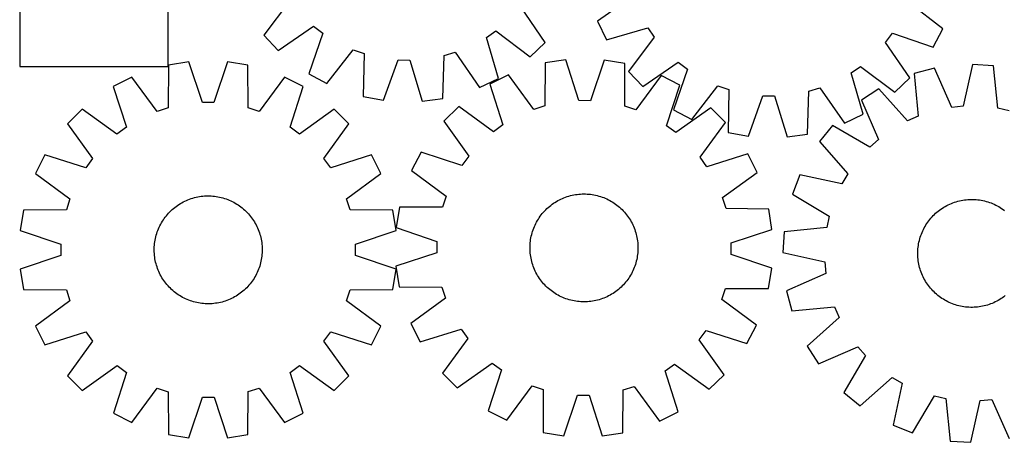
# Model space of a CAD drawing. Header units: millimetres. Extents: x 7 to 1493, y 7 to 2993.
# Tile 5 of 13: x 7 to 736, y 2113 to 2426. Entities that reach past the tile are written whole.
import ezdxf

# ---------------------------------------------------------------- set-up
doc = ezdxf.new("R2010")
doc.units = ezdxf.units.MM
doc.layers.add('CUT', color=7, linetype='CONTINUOUS', true_color=0x000000)

msp = doc.modelspace()

# ---------------------------------------------------------------- linework, layer by layer
at = {"layer": 'CUT'}
for p, q in [((6.524839, 2571.606206), (6.524839, 2391.606206)), ((116.524839, 2391.606206), (116.524839, 2571.606206)), ((206.603678, 2440.096457), (187.436537, 2414.766723)), ((460.818533, 2443.542816), (434.808245, 2425.309887)), ((690.833739, 2419.562103), (665.667905, 2438.943938)), ((395.941816, 2409.557732), (378.063398, 2435.812958)), ((434.808245, 2425.309887), (441.483915, 2411.447492)), ((198.041009, 2403.618821), (224.296236, 2421.497239)), ((231.104992, 2416.285694), (220.703276, 2386.272712)), ((224.296236, 2421.497239), (231.104992, 2416.285694)), ((352.403684, 2413.255344), (359.46418, 2418.120401)), ((359.46418, 2418.120401), (384.793914, 2398.953259)), ((441.483915, 2411.447492), (471.956255, 2420.414723)), ((471.956255, 2420.414723), (476.839166, 2413.366564)), ((648.309179, 2409.517055), (653.503474, 2416.33898)), ((653.503474, 2416.33898), (683.542686, 2406.013262)), ((683.542686, 2406.013262), (690.833739, 2419.562103)), ((187.436537, 2414.766723), (198.041009, 2403.618821)), ((361.293759, 2382.760405), (352.403684, 2413.255344)), ((384.793914, 2398.953259), (395.941816, 2409.557732)), ((476.839166, 2413.366564), (457.736198, 2387.988397)), ((666.253993, 2383.307164), (648.309179, 2409.517055)), ((234.23362, 2378.94739), (253.679089, 2404.064087)), ((253.679089, 2404.064087), (261.765057, 2401.211634)), ((261.765057, 2401.211634), (261.146958, 2369.453286)), ((321.02916, 2399.731067), (329.247476, 2402.176197)), ((329.247476, 2402.176197), (347.414512, 2376.119844)), ((131.963821, 2395.088422), (116.767461, 2392.679856)), ((141.949361, 2364.934422), (131.963821, 2395.088422)), ((160.502668, 2395.091534), (150.523705, 2364.935357)), ((175.699553, 2392.686283), (160.502668, 2395.091534)), ((276.278729, 2366.667596), (287.010983, 2396.563975)), ((287.010983, 2396.563975), (295.582652, 2396.349833)), ((295.582652, 2396.349833), (304.808675, 2365.954846)), ((320.060669, 2367.981472), (321.02916, 2399.731067)), ((396.011885, 2394.264901), (395.669982, 2362.502378)), ((411.220926, 2396.592045), (396.011885, 2394.264901)), ((421.044828, 2366.384997), (411.220926, 2396.592045)), ((439.759381, 2396.442311), (429.619053, 2366.34001)), ((454.943166, 2393.955704), (439.759381, 2396.442311)), ((454.951761, 2362.191342), (454.943166, 2393.955704)), ((468.368852, 2376.867372), (494.578743, 2394.812186)), ((494.578743, 2394.812186), (501.400668, 2389.617891)), ((6.524839, 2391.606206), (116.524839, 2391.606206)), ((116.767461, 2392.679856), (116.595674, 2360.915958)), ((175.878268, 2360.922423), (175.699553, 2392.686283)), ((457.736198, 2387.988397), (468.368852, 2376.867372)), ((501.400668, 2389.617891), (491.07495, 2359.578679)), ((622.706642, 2386.894567), (629.754801, 2391.777478)), ((631.673873, 2356.422227), (622.706642, 2386.894567)), ((629.754801, 2391.777478), (655.132968, 2372.674509)), ((684.4214, 2390.415017), (669.53084, 2386.541804)), ((669.53084, 2386.541804), (672.44512, 2354.911412)), ((697.288609, 2361.3735), (684.4214, 2390.415017)), ((712.825003, 2393.190117), (705.822319, 2362.207264)), ((728.183655, 2392.272325), (712.825003, 2393.190117)), ((731.446776, 2360.676015), (728.183655, 2392.272325)), ((89.626365, 2383.857908), (75.918056, 2376.871292)), ((108.441277, 2358.265451), (89.626365, 2383.857908)), ((202.842572, 2383.870254), (184.033242, 2358.273694)), ((216.552404, 2376.886628), (202.842572, 2383.870254)), ((220.703276, 2386.272712), (234.23362, 2378.94739)), ((347.414512, 2376.119844), (361.293759, 2382.760405)), ((368.823931, 2385.588438), (355.0784, 2378.67534)), ((387.501507, 2359.895581), (368.823931, 2385.588438)), ((482.03858, 2384.994432), (463.092432, 2359.498976)), ((495.710814, 2377.93748), (482.03858, 2384.994432)), ((655.132968, 2372.674509), (666.253993, 2383.307164)), ((75.918056, 2376.871292), (85.570261, 2346.608945)), ((206.906799, 2346.622176), (216.552404, 2376.886628)), ((355.0784, 2378.67534), (364.568391, 2348.361732)), ((485.90326, 2347.725121), (495.710814, 2377.93748)), ((504.623791, 2352.287626), (524.005626, 2377.45346)), ((524.005626, 2377.45346), (532.098789, 2374.621483)), ((532.098789, 2374.621483), (531.561074, 2342.861672)), ((590.478322, 2341.538977), (591.366449, 2373.290921)), ((591.366449, 2373.290921), (599.578549, 2375.756845)), ((599.578549, 2375.756845), (617.811478, 2349.746557)), ((643.374962, 2375.125331), (630.410087, 2366.840251)), ((664.586727, 2351.481394), (643.374962, 2375.125331)), ((150.523705, 2364.935357), (141.949361, 2364.934422)), ((261.146958, 2369.453286), (276.278729, 2366.667596)), ((304.808675, 2365.954846), (320.060669, 2367.981472)), ((429.619053, 2366.34001), (421.044828, 2366.384997)), ((546.699847, 2340.11429), (557.356397, 2370.037738)), ((557.356397, 2370.037738), (565.928581, 2369.845292)), ((565.928581, 2369.845292), (575.231506, 2339.473753)), ((630.410087, 2366.840251), (642.95606, 2337.658522)), ((52.831473, 2360.094061), (41.953079, 2349.213294)), ((78.634021, 2341.568315), (52.831473, 2360.094061)), ((116.595674, 2360.915958), (108.441277, 2358.265451)), ((184.033242, 2358.273694), (175.878268, 2360.922423)), ((239.642646, 2360.114432), (213.844139, 2341.58306)), ((250.523413, 2349.236038), (239.642646, 2360.114432)), ((331.902294, 2362.021995), (320.965782, 2351.199645)), ((357.605254, 2343.358324), (331.902294, 2362.021995)), ((395.669982, 2362.502378), (387.501507, 2359.895581)), ((463.092432, 2359.498976), (454.951761, 2362.191342)), ((491.07495, 2359.578679), (504.623791, 2352.287626)), ((518.710898, 2361.04186), (492.813512, 2342.648923)), ((529.533247, 2350.105348), (518.710898, 2361.04186)), ((705.822319, 2362.207264), (697.288609, 2361.3735)), ((739.820463, 2358.83191), (731.446776, 2360.676015)), ((320.965782, 2351.199645), (339.358719, 2325.302259)), ((510.869576, 2324.402388), (529.533247, 2350.105348)), ((617.811478, 2349.746557), (631.673873, 2356.422227)), ((672.44512, 2354.911412), (664.586727, 2351.481394)), ((41.953079, 2349.213294), (60.484451, 2323.414786)), ((85.570261, 2346.608945), (78.634021, 2341.568315)), ((213.844139, 2341.58306), (206.906799, 2346.622176)), ((231.997668, 2323.43349), (250.523413, 2349.236038)), ((364.568391, 2348.361732), (357.605254, 2343.358324)), ((492.813512, 2342.648923), (485.90326, 2347.725121)), ((531.561074, 2342.861672), (546.699847, 2340.11429)), ((609.062252, 2347.899929), (599.292153, 2336.013983)), ((636.542218, 2331.968004), (609.062252, 2347.899929)), ((575.231506, 2339.473753), (590.478322, 2341.538977)), ((599.292153, 2336.013983), (620.241734, 2312.137429)), ((642.95606, 2337.658522), (636.542218, 2331.968004)), ((304.070162, 2328.199561), (297.013211, 2314.527327)), ((334.282521, 2318.392007), (304.070162, 2328.199561)), ((25.180883, 2326.123052), (18.197257, 2312.413219)), ((55.445335, 2316.477447), (25.180883, 2326.123052)), ((60.484451, 2323.414786), (55.445335, 2316.477447)), ((237.038297, 2316.49725), (231.997668, 2323.43349)), ((267.300645, 2326.149455), (237.038297, 2316.49725)), ((274.28726, 2312.441145), (267.300645, 2326.149455)), ((339.358719, 2325.302259), (334.282521, 2318.392007)), ((515.872985, 2317.439251), (510.869576, 2324.402388)), ((546.186593, 2326.929242), (515.872985, 2317.439251)), ((553.099691, 2313.183711), (546.186593, 2326.929242)), ((297.013211, 2314.527327), (322.508666, 2295.58118)), ((18.197257, 2312.413219), (43.793817, 2293.60389)), ((248.694803, 2293.626234), (274.28726, 2312.441145)), ((527.406834, 2294.506135), (553.099691, 2313.183711)), ((584.842038, 2311.403823), (579.223081, 2297.08049)), ((615.900274, 2304.743438), (584.842038, 2311.403823)), ((620.241734, 2312.137429), (615.900274, 2304.743438)), ((43.793817, 2293.60389), (41.145088, 2285.448915)), ((127.805586, 2291.313606), (128.929596, 2291.875396)), ((128.929596, 2291.875396), (130.070698, 2292.401602)), ((130.070698, 2292.401602), (131.227766, 2292.891705)), ((131.227766, 2292.891705), (132.399657, 2293.345223)), ((132.399657, 2293.345223), (133.585215, 2293.761706)), ((133.585215, 2293.761706), (134.783271, 2294.140745)), ((134.783271, 2294.140745), (135.992641, 2294.481965)), ((135.992641, 2294.481965), (137.212132, 2294.78503)), ((137.212132, 2294.78503), (138.440541, 2295.049639)), ((138.440541, 2295.049639), (139.676655, 2295.275533)), ((139.676655, 2295.275533), (140.919255, 2295.462488)), ((140.919255, 2295.462488), (142.167114, 2295.61032)), ((142.167114, 2295.61032), (143.419001, 2295.718883)), ((143.419001, 2295.718883), (144.67368, 2295.788069)), ((144.67368, 2295.788069), (145.929914, 2295.817811)), ((145.929914, 2295.817811), (147.186462, 2295.808079)), ((147.186462, 2295.808079), (148.442083, 2295.758883)), ((148.442083, 2295.758883), (149.695541, 2295.67027)), ((149.695541, 2295.67027), (150.945596, 2295.54233)), ((150.945596, 2295.54233), (152.191016, 2295.375187)), ((152.191016, 2295.375187), (153.430571, 2295.169008)), ((153.430571, 2295.169008), (154.663038, 2294.923995)), ((154.663038, 2294.923995), (155.887201, 2294.640389)), ((155.887201, 2294.640389), (157.101851, 2294.318472)), ((157.101851, 2294.318472), (158.305791, 2293.958561)), ((158.305791, 2293.958561), (159.497832, 2293.561011)), ((159.497832, 2293.561011), (160.676797, 2293.126214)), ((160.676797, 2293.126214), (161.841522, 2292.654599)), ((161.841522, 2292.654599), (162.99086, 2292.146632)), ((162.99086, 2292.146632), (164.123674, 2291.602814)), ((164.123674, 2291.602814), (165.238848, 2291.023682)), ((251.345311, 2285.471837), (248.694803, 2293.626234)), ((322.508666, 2295.58118), (319.8163, 2287.440508)), ((403.238392, 2290.965315), (404.308091, 2291.62467)), ((404.308091, 2291.62467), (405.397974, 2292.2501)), ((405.397974, 2292.2501), (406.506964, 2292.840987)), ((406.506964, 2292.840987), (407.633967, 2293.396749)), ((407.633967, 2293.396749), (408.777871, 2293.916836)), ((408.777871, 2293.916836), (409.937547, 2294.400736)), ((409.937547, 2294.400736), (411.11185, 2294.84797)), ((411.11185, 2294.84797), (412.299622, 2295.258098)), ((412.299622, 2295.258098), (413.49969, 2295.630715)), ((413.49969, 2295.630715), (414.71087, 2295.965453)), ((414.71087, 2295.965453), (415.931967, 2296.261982)), ((415.931967, 2296.261982), (417.161776, 2296.520009)), ((417.161776, 2296.520009), (418.399082, 2296.739279)), ((418.399082, 2296.739279), (419.642665, 2296.919577)), ((419.642665, 2296.919577), (420.891298, 2297.060723)), ((420.891298, 2297.060723), (422.143749, 2297.16258)), ((422.143749, 2297.16258), (423.398781, 2297.225046)), ((423.398781, 2297.225046), (424.655155, 2297.248059)), ((424.655155, 2297.248059), (425.911633, 2297.231597)), ((425.911633, 2297.231597), (427.166973, 2297.175677)), ((427.166973, 2297.175677), (428.419938, 2297.080353)), ((428.419938, 2297.080353), (429.66929, 2296.945719)), ((429.66929, 2296.945719), (430.913797, 2296.771909)), ((430.913797, 2296.771909), (432.15223, 2296.559094)), ((432.15223, 2296.559094), (433.383367, 2296.307483)), ((433.383367, 2296.307483), (434.605994, 2296.017326)), ((434.605994, 2296.017326), (435.818903, 2295.688908)), ((435.818903, 2295.688908), (437.020898, 2295.322554)), ((437.020898, 2295.322554), (438.210792, 2294.918625)), ((438.210792, 2294.918625), (439.387411, 2294.47752)), ((439.387411, 2294.47752), (440.549594, 2293.999674)), ((440.549594, 2293.999674), (441.696195, 2293.485559)), ((441.696195, 2293.485559), (442.826081, 2292.935682)), ((442.826081, 2292.935682), (443.938137, 2292.350586)), ((443.938137, 2292.350586), (445.031266, 2291.730848)), ((445.031266, 2291.730848), (446.10439, 2291.07708)), ((530.01363, 2286.33766), (527.406834, 2294.506135)), ((579.223081, 2297.08049), (606.525577, 2280.846314)), ((699.387449, 2291.09567), (700.584348, 2291.478345)), ((700.584348, 2291.478345), (701.792677, 2291.823235)), ((701.792677, 2291.823235), (703.011242, 2292.130001)), ((703.011242, 2292.130001), (704.238842, 2292.39834)), ((704.238842, 2292.39834), (705.474264, 2292.627986)), ((705.474264, 2292.627986), (706.716291, 2292.818713)), ((706.716291, 2292.818713), (707.963696, 2292.970333)), ((707.963696, 2292.970333), (709.215247, 2293.082697)), ((709.215247, 2293.082697), (710.469711, 2293.155693)), ((710.469711, 2293.155693), (711.725848, 2293.189249)), ((711.725848, 2293.189249), (712.982419, 2293.183332)), ((712.982419, 2293.183332), (714.238185, 2293.137949)), ((714.238185, 2293.137949), (715.491905, 2293.053143)), ((715.491905, 2293.053143), (716.742343, 2292.928999)), ((716.742343, 2292.928999), (717.988265, 2292.765639)), ((717.988265, 2292.765639), (719.22844, 2292.563224)), ((719.22844, 2292.563224), (720.461646, 2292.321954)), ((720.461646, 2292.321954), (721.686664, 2292.042068)), ((721.686664, 2292.042068), (722.902287, 2291.72384)), ((722.902287, 2291.72384), (724.107314, 2291.367586)), ((9.381228, 2285.270201), (6.975977, 2270.073316)), ((41.145088, 2285.448915), (9.381228, 2285.270201)), ((117.739831, 2283.877228), (118.635226, 2284.758859)), ((118.635226, 2284.758859), (119.557872, 2285.611931)), ((119.557872, 2285.611931), (120.506858, 2286.435601)), ((120.506858, 2286.435601), (121.481248, 2287.229056)), ((121.481248, 2287.229056), (122.480081, 2287.991513)), ((122.480081, 2287.991513), (123.502369, 2288.72222)), ((123.502369, 2288.72222), (124.547106, 2289.420455)), ((124.547106, 2289.420455), (125.613259, 2290.08553)), ((125.613259, 2290.08553), (126.699776, 2290.716788)), ((126.699776, 2290.716788), (127.805586, 2291.313606)), ((165.238848, 2291.023682), (166.335281, 2290.409808)), ((166.335281, 2290.409808), (167.41189, 2289.761796)), ((167.41189, 2289.761796), (168.467614, 2289.080287)), ((168.467614, 2289.080287), (169.50141, 2288.365953)), ((169.50141, 2288.365953), (170.512258, 2287.619499)), ((170.512258, 2287.619499), (171.499161, 2286.841663)), ((171.499161, 2286.841663), (172.461144, 2286.03321)), ((172.461144, 2286.03321), (173.397258, 2285.19494)), ((173.397258, 2285.19494), (174.30658, 2284.32768)), ((174.30658, 2284.32768), (175.188212, 2283.432285)), ((283.109209, 2285.30005), (251.345311, 2285.471837)), ((285.517775, 2270.10369), (283.109209, 2285.30005)), ((288.051938, 2287.431914), (285.565331, 2272.248129)), ((319.8163, 2287.440508), (288.051938, 2287.431914)), ((394.686137, 2283.622349), (395.529409, 2284.553961)), ((395.529409, 2284.553961), (396.401527, 2285.458625)), ((396.401527, 2285.458625), (397.301631, 2286.335448)), ((397.301631, 2286.335448), (398.228832, 2287.183566)), ((398.228832, 2287.183566), (399.182216, 2288.002142)), ((399.182216, 2288.002142), (400.160842, 2288.790367)), ((400.160842, 2288.790367), (401.163743, 2289.547463)), ((401.163743, 2289.547463), (402.189931, 2290.272685)), ((402.189931, 2290.272685), (403.238392, 2290.965315)), ((446.10439, 2291.07708), (447.156448, 2290.389926)), ((447.156448, 2290.389926), (448.186403, 2289.670066)), ((448.186403, 2289.670066), (449.193239, 2288.918209)), ((449.193239, 2288.918209), (450.175962, 2288.135098)), ((450.175962, 2288.135098), (451.133601, 2287.321505)), ((451.133601, 2287.321505), (452.065213, 2286.478234)), ((452.065213, 2286.478234), (452.969877, 2285.606116)), ((452.969877, 2285.606116), (453.846701, 2284.706012)), ((453.846701, 2284.706012), (454.694819, 2283.77881)), ((561.776153, 2285.995757), (530.01363, 2286.33766)), ((564.103297, 2270.786716), (561.776153, 2285.995757)), ((686.331398, 2283.729886), (687.303374, 2284.526296)), ((687.303374, 2284.526296), (688.299887, 2285.291783)), ((688.299887, 2285.291783), (689.319952, 2286.02559)), ((689.319952, 2286.02559), (690.362564, 2286.726995)), ((690.362564, 2286.726995), (691.426692, 2287.395304)), ((691.426692, 2287.395304), (692.511288, 2288.029858)), ((692.511288, 2288.029858), (693.61528, 2288.630031)), ((693.61528, 2288.630031), (694.73758, 2289.195231)), ((694.73758, 2289.195231), (695.877079, 2289.7249)), ((695.877079, 2289.7249), (697.032653, 2290.218514)), ((697.032653, 2290.218514), (698.203161, 2290.675588)), ((698.203161, 2290.675588), (699.387449, 2291.09567)), ((724.107314, 2291.367586), (725.300556, 2290.973658)), ((725.300556, 2290.973658), (726.480835, 2290.542442)), ((726.480835, 2290.542442), (727.646988, 2290.074366)), ((727.646988, 2290.074366), (728.797862, 2289.569892)), ((728.797862, 2289.569892), (729.932323, 2289.029516)), ((729.932323, 2289.029516), (731.04925, 2288.453773)), ((731.04925, 2288.453773), (732.147542, 2287.84323)), ((732.147542, 2287.84323), (733.226114, 2287.198491)), ((733.226114, 2287.198491), (734.283902, 2286.520191)), ((734.283902, 2286.520191), (735.319862, 2285.808999)), ((735.319862, 2285.808999), (736.332972, 2285.065618)), ((111.657703, 2275.905929), (112.305715, 2276.982538)), ((112.305715, 2276.982538), (112.987224, 2278.038262)), ((112.987224, 2278.038262), (113.701558, 2279.072058)), ((113.701558, 2279.072058), (114.448011, 2280.082906)), ((114.448011, 2280.082906), (115.225848, 2281.069808)), ((115.225848, 2281.069808), (116.034301, 2282.031791)), ((116.034301, 2282.031791), (116.872571, 2282.967906)), ((116.872571, 2282.967906), (117.739831, 2283.877228)), ((175.188212, 2283.432285), (176.041284, 2282.509639)), ((176.041284, 2282.509639), (176.864953, 2281.560653)), ((176.864953, 2281.560653), (177.658408, 2280.586263)), ((177.658408, 2280.586263), (178.420865, 2279.58743)), ((178.420865, 2279.58743), (179.151572, 2278.565141)), ((179.151572, 2278.565141), (179.849808, 2277.520405)), ((179.849808, 2277.520405), (180.514882, 2276.454252)), ((389.657056, 2276.426885), (390.276794, 2277.520014)), ((390.276794, 2277.520014), (390.930563, 2278.593137)), ((390.930563, 2278.593137), (391.617716, 2279.645196)), ((391.617716, 2279.645196), (392.337576, 2280.675151)), ((392.337576, 2280.675151), (393.089433, 2281.681987)), ((393.089433, 2281.681987), (393.872544, 2282.66471)), ((393.872544, 2282.66471), (394.686137, 2283.622349)), ((454.694819, 2283.77881), (455.513394, 2282.825426)), ((455.513394, 2282.825426), (456.301619, 2281.8468)), ((456.301619, 2281.8468), (457.058716, 2280.843899)), ((457.058716, 2280.843899), (457.783937, 2279.817711)), ((457.783937, 2279.817711), (458.476567, 2278.76925)), ((458.476567, 2278.76925), (459.135922, 2277.699551)), ((459.135922, 2277.699551), (459.761352, 2276.609668)), ((606.525577, 2280.846314), (604.681472, 2272.472626)), ((679.548488, 2276.345713), (680.291869, 2277.358823)), ((680.291869, 2277.358823), (681.066705, 2278.348083)), ((681.066705, 2278.348083), (681.872233, 2279.312516)), ((681.872233, 2279.312516), (682.707657, 2280.251172)), ((682.707657, 2280.251172), (683.572152, 2281.163123)), ((683.572152, 2281.163123), (684.464866, 2282.047469)), ((684.464866, 2282.047469), (685.384917, 2282.903339)), ((685.384917, 2282.903339), (686.331398, 2283.729886)), ((6.975977, 2270.073316), (37.132154, 2260.094352)), ((108.5065, 2269.068479), (108.941297, 2270.247444)), ((108.941297, 2270.247444), (109.412912, 2271.41217)), ((109.412912, 2271.41217), (109.920879, 2272.561507)), ((109.920879, 2272.561507), (110.464697, 2273.694322)), ((110.464697, 2273.694322), (111.043829, 2274.809496)), ((111.043829, 2274.809496), (111.657703, 2275.905929)), ((180.514882, 2276.454252), (181.14614, 2275.367735)), ((181.14614, 2275.367735), (181.742959, 2274.261925)), ((181.742959, 2274.261925), (182.304748, 2273.137914)), ((182.304748, 2273.137914), (182.830954, 2271.996812)), ((182.830954, 2271.996812), (183.321058, 2270.839745)), ((183.321058, 2270.839745), (183.774575, 2269.667854)), ((183.774575, 2269.667854), (184.191059, 2268.482296)), ((255.363774, 2260.11815), (285.517775, 2270.10369)), ((285.565331, 2272.248129), (315.667632, 2262.107801)), ((386.685088, 2269.509645), (387.089017, 2270.699539)), ((387.089017, 2270.699539), (387.530122, 2271.876159)), ((387.530122, 2271.876159), (388.007968, 2273.038342)), ((388.007968, 2273.038342), (388.522083, 2274.184943)), ((388.522083, 2274.184943), (389.07196, 2275.314828)), ((389.07196, 2275.314828), (389.657056, 2276.426885)), ((459.761352, 2276.609668), (460.35224, 2275.500678)), ((460.35224, 2275.500678), (460.908001, 2274.373675)), ((460.908001, 2274.373675), (461.428088, 2273.229771)), ((461.428088, 2273.229771), (461.911988, 2272.070095)), ((461.911988, 2272.070095), (462.359222, 2270.895792)), ((462.359222, 2270.895792), (462.769351, 2269.70802)), ((462.769351, 2269.70802), (463.141968, 2268.507952)), ((533.896249, 2260.962815), (564.103297, 2270.786716)), ((604.681472, 2272.472626), (573.085162, 2269.209505)), ((675.283121, 2268.672838), (675.787595, 2269.823713)), ((675.787595, 2269.823713), (676.327971, 2270.958174)), ((676.327971, 2270.958174), (676.903714, 2272.075101)), ((676.903714, 2272.075101), (677.514257, 2273.173392)), ((677.514257, 2273.173392), (678.158996, 2274.251965)), ((678.158996, 2274.251965), (678.837297, 2275.309753)), ((678.837297, 2275.309753), (679.548488, 2276.345713)), ((106.692323, 2261.761663), (106.898503, 2263.001218)), ((106.898503, 2263.001218), (107.143516, 2264.233685)), ((107.143516, 2264.233685), (107.427121, 2265.457848)), ((107.427121, 2265.457848), (107.749038, 2266.672499)), ((107.749038, 2266.672499), (108.10895, 2267.876439)), ((108.10895, 2267.876439), (108.5065, 2269.068479)), ((184.191059, 2268.482296), (184.570098, 2267.28424)), ((184.570098, 2267.28424), (184.911318, 2266.07487)), ((184.911318, 2266.07487), (185.214382, 2264.855379)), ((185.214382, 2264.855379), (185.478992, 2263.62697)), ((185.478992, 2263.62697), (185.704886, 2262.390856)), ((185.704886, 2262.390856), (185.891841, 2261.148256)), ((385.061923, 2262.158038), (385.235733, 2263.402544)), ((385.235733, 2263.402544), (385.448548, 2264.640977)), ((385.448548, 2264.640977), (385.700159, 2265.872115)), ((385.700159, 2265.872115), (385.990316, 2267.094741)), ((385.990316, 2267.094741), (386.318734, 2268.30765)), ((386.318734, 2268.30765), (386.685088, 2269.509645)), ((463.141968, 2268.507952), (463.476706, 2267.296772)), ((463.476706, 2267.296772), (463.773234, 2266.075675)), ((463.773234, 2266.075675), (464.031261, 2264.845867)), ((464.031261, 2264.845867), (464.250532, 2263.60856)), ((464.250532, 2263.60856), (464.430829, 2262.364977)), ((464.430829, 2262.364977), (464.571976, 2261.116344)), ((573.085162, 2269.209505), (572.16737, 2253.850853)), ((673.035533, 2261.487496), (673.315419, 2262.712514)), ((673.315419, 2262.712514), (673.633647, 2263.928137)), ((673.633647, 2263.928137), (673.989901, 2265.133164)), ((673.989901, 2265.133164), (674.38383, 2266.326406)), ((674.38383, 2266.326406), (674.815045, 2267.506686)), ((674.815045, 2267.506686), (675.283121, 2268.672838)), ((37.132154, 2260.094352), (37.133089, 2251.520008)), ((106.2497, 2255.500561), (106.259432, 2256.757109)), ((106.279442, 2254.244328), (106.2497, 2255.500561)), ((106.259432, 2256.757109), (106.308628, 2258.012731)), ((106.308628, 2258.012731), (106.39724, 2259.266188)), ((106.39724, 2259.266188), (106.525181, 2260.516243)), ((106.525181, 2260.516243), (106.692323, 2261.761663)), ((185.891841, 2261.148256), (186.039673, 2259.900397)), ((186.039673, 2259.900397), (186.148235, 2258.64851)), ((186.148235, 2258.64851), (186.217422, 2257.39383)), ((186.217422, 2257.39383), (186.247163, 2256.137597)), ((186.247163, 2256.137597), (186.237431, 2254.881049)), ((255.364709, 2251.543806), (255.363774, 2260.11815)), ((315.667632, 2262.107801), (315.622645, 2253.533575)), ((384.759583, 2257.143903), (384.776045, 2258.400381)), ((384.782597, 2255.887528), (384.759583, 2257.143903)), ((384.776045, 2258.400381), (384.831965, 2259.655721)), ((384.845062, 2254.632497), (384.782597, 2255.887528)), ((384.831965, 2259.655721), (384.927289, 2260.908686)), ((384.927289, 2260.908686), (385.061923, 2262.158038)), ((464.571976, 2261.116344), (464.673832, 2259.863893)), ((464.673832, 2259.863893), (464.736298, 2258.608861)), ((464.74285, 2256.096009), (464.686929, 2254.840669)), ((464.736298, 2258.608861), (464.759311, 2257.352487)), ((464.759311, 2257.352487), (464.74285, 2256.096009)), ((533.851263, 2252.388589), (533.896249, 2260.962815)), ((672.174155, 2254.00827), (672.219538, 2255.264035)), ((672.219538, 2255.264035), (672.304344, 2256.517756)), ((672.304344, 2256.517756), (672.428488, 2257.768193)), ((672.428488, 2257.768193), (672.591848, 2259.014115)), ((672.591848, 2259.014115), (672.794263, 2260.25429)), ((672.794263, 2260.25429), (673.035533, 2261.487496)), ((37.133089, 2251.520008), (6.979089, 2241.534468)), ((106.348628, 2252.989649), (106.279442, 2254.244328)), ((106.457191, 2251.737762), (106.348628, 2252.989649)), ((106.605023, 2250.489903), (106.457191, 2251.737762)), ((106.791978, 2249.247303), (106.605023, 2250.489903)), ((107.017872, 2248.011188), (106.791978, 2249.247303)), ((107.282481, 2246.782779), (107.017872, 2248.011188)), ((185.59836, 2248.63694), (185.353347, 2247.404473)), ((185.80454, 2249.876495), (185.59836, 2248.63694)), ((185.971682, 2251.121915), (185.80454, 2249.876495)), ((186.099623, 2252.37197), (185.971682, 2251.121915)), ((186.188235, 2253.625427), (186.099623, 2252.37197)), ((186.237431, 2254.881049), (186.188235, 2253.625427)), ((285.520887, 2241.564843), (255.364709, 2251.543806)), ((315.622645, 2253.533575), (285.415598, 2243.709674)), ((384.946919, 2253.380046), (384.845062, 2254.632497)), ((385.088065, 2252.131413), (384.946919, 2253.380046)), ((385.268363, 2250.88783), (385.088065, 2252.131413)), ((385.487633, 2249.650523), (385.268363, 2250.88783)), ((385.74566, 2248.420715), (385.487633, 2249.650523)), ((386.042189, 2247.199618), (385.74566, 2248.420715)), ((463.818736, 2248.624275), (463.528578, 2247.401649)), ((464.070346, 2249.855412), (463.818736, 2248.624275)), ((464.283161, 2251.093845), (464.070346, 2249.855412)), ((464.456972, 2252.338352), (464.283161, 2251.093845)), ((464.591605, 2253.587704), (464.456972, 2252.338352)), ((464.686929, 2254.840669), (464.591605, 2253.587704)), ((563.953563, 2242.248261), (533.851263, 2252.388589)), ((572.16737, 2253.850853), (603.150223, 2246.848169)), ((672.168238, 2252.751698), (672.174155, 2254.00827)), ((672.201794, 2251.495561), (672.168238, 2252.751698)), ((672.27479, 2250.241097), (672.201794, 2251.495561)), ((672.387154, 2248.989546), (672.27479, 2250.241097)), ((672.538774, 2247.742141), (672.387154, 2248.989546)), ((672.729501, 2246.500115), (672.538774, 2247.742141)), ((6.979089, 2241.534468), (9.387654, 2226.338108)), ((107.585546, 2245.563288), (107.282481, 2246.782779)), ((107.926766, 2244.353918), (107.585546, 2245.563288)), ((108.305805, 2243.155863), (107.926766, 2244.353918)), ((108.722288, 2241.970305), (108.305805, 2243.155863)), ((109.175806, 2240.798414), (108.722288, 2241.970305)), ((109.665909, 2239.641346), (109.175806, 2240.798414)), ((183.555566, 2241.390714), (183.083951, 2240.225988)), ((183.990363, 2242.569679), (183.555566, 2241.390714)), ((184.387914, 2243.76172), (183.990363, 2242.569679)), ((184.747825, 2244.965659), (184.387914, 2243.76172)), ((185.069742, 2246.18031), (184.747825, 2244.965659)), ((185.353347, 2247.404473), (185.069742, 2246.18031)), ((283.115635, 2226.367958), (285.520887, 2241.564843)), ((285.415598, 2243.709674), (287.742741, 2228.500633)), ((386.376927, 2245.988438), (386.042189, 2247.199618)), ((386.749544, 2244.78837), (386.376927, 2245.988438)), ((387.159672, 2243.600598), (386.749544, 2244.78837)), ((387.606907, 2242.426295), (387.159672, 2243.600598)), ((388.090806, 2241.266619), (387.606907, 2242.426295)), ((388.610893, 2240.122715), (388.090806, 2241.266619)), ((461.510927, 2241.458048), (460.996812, 2240.311447)), ((461.988773, 2242.620231), (461.510927, 2241.458048)), ((462.429878, 2243.79685), (461.988773, 2242.620231)), ((462.833807, 2244.986745), (462.429878, 2243.79685)), ((463.200161, 2246.188739), (462.833807, 2244.986745)), ((463.528578, 2247.401649), (463.200161, 2246.188739)), ((561.466957, 2227.064476), (563.953563, 2242.248261)), ((603.150223, 2246.848169), (603.983987, 2238.314459)), ((672.959148, 2245.264692), (672.729501, 2246.500115)), ((673.227486, 2244.037092), (672.959148, 2245.264692)), ((673.534252, 2242.818527), (673.227486, 2244.037092)), ((673.879143, 2241.610199), (673.534252, 2242.818527)), ((674.261817, 2240.4133), (673.879143, 2241.610199)), ((674.681899, 2239.229012), (674.261817, 2240.4133)), ((110.192115, 2238.500244), (109.665909, 2239.641346)), ((110.753905, 2237.376234), (110.192115, 2238.500244)), ((111.350723, 2236.270424), (110.753905, 2237.376234)), ((111.981981, 2235.183906), (111.350723, 2236.270424)), ((112.647056, 2234.117753), (111.981981, 2235.183906)), ((113.345291, 2233.073017), (112.647056, 2234.117753)), ((114.075998, 2232.050728), (113.345291, 2233.073017)), ((179.509639, 2233.599897), (178.795306, 2232.566101)), ((180.191148, 2234.65562), (179.509639, 2233.599897)), ((180.83916, 2235.73223), (180.191148, 2234.65562)), ((181.453035, 2236.828663), (180.83916, 2235.73223)), ((182.032167, 2237.943836), (181.453035, 2236.828663)), ((182.575985, 2239.076651), (182.032167, 2237.943836)), ((183.083951, 2240.225988), (182.575985, 2239.076651)), ((389.166655, 2238.995712), (388.610893, 2240.122715)), ((389.757542, 2237.886722), (389.166655, 2238.995712)), ((390.382972, 2236.796839), (389.757542, 2237.886722)), ((391.042327, 2235.727139), (390.382972, 2236.796839)), ((391.734957, 2234.678678), (391.042327, 2235.727139)), ((392.460179, 2233.652491), (391.734957, 2234.678678)), ((393.217275, 2232.649589), (392.460179, 2233.652491)), ((457.181318, 2233.821239), (456.429462, 2232.814403)), ((457.901178, 2234.851194), (457.181318, 2233.821239)), ((458.588332, 2235.903253), (457.901178, 2234.851194)), ((459.2421, 2236.976376), (458.588332, 2235.903253)), ((459.861838, 2238.069505), (459.2421, 2236.976376)), ((460.446935, 2239.181561), (459.861838, 2238.069505)), ((460.996812, 2240.311447), (460.446935, 2239.181561)), ((603.983987, 2238.314459), (574.94247, 2225.44725)), ((675.138973, 2238.058503), (674.681899, 2239.229012)), ((675.632587, 2236.902929), (675.138973, 2238.058503)), ((676.162256, 2235.76343), (675.632587, 2236.902929)), ((676.727456, 2234.641131), (676.162256, 2235.76343)), ((677.327629, 2233.537138), (676.727456, 2234.641131)), ((677.962183, 2232.452543), (677.327629, 2233.537138)), ((9.387654, 2226.338108), (41.151553, 2226.166321)), ((41.151553, 2226.166321), (43.80206, 2218.011925)), ((114.838455, 2231.051896), (114.075998, 2232.050728)), ((115.63191, 2230.077506), (114.838455, 2231.051896)), ((116.45558, 2229.12852), (115.63191, 2230.077506)), ((117.308652, 2228.205874), (116.45558, 2229.12852)), ((118.190283, 2227.310479), (117.308652, 2228.205874)), ((119.099605, 2226.443218), (118.190283, 2227.310479)), ((120.035719, 2225.604948), (119.099605, 2226.443218)), ((172.938991, 2226.026227), (171.990005, 2225.202558)), ((173.861637, 2226.879299), (172.938991, 2226.026227)), ((174.757032, 2227.760931), (173.861637, 2226.879299)), ((175.624293, 2228.670253), (174.757032, 2227.760931)), ((176.462563, 2229.606367), (175.624293, 2228.670253)), ((177.271015, 2230.56835), (176.462563, 2229.606367)), ((178.048852, 2231.555253), (177.271015, 2230.56835)), ((178.795306, 2232.566101), (178.048852, 2231.555253)), ((248.703047, 2218.034269), (251.351775, 2226.189243)), ((251.351775, 2226.189243), (283.115635, 2226.367958)), ((287.742741, 2228.500633), (319.505264, 2228.15873)), ((319.505264, 2228.15873), (322.112061, 2219.990255)), ((394.0055, 2231.670964), (393.217275, 2232.649589)), ((394.824076, 2230.71758), (394.0055, 2231.670964)), ((395.672194, 2229.790378), (394.824076, 2230.71758)), ((396.549018, 2228.890274), (395.672194, 2229.790378)), ((397.453682, 2228.018156), (396.549018, 2228.890274)), ((398.385293, 2227.174885), (397.453682, 2228.018156)), ((399.342933, 2226.361292), (398.385293, 2227.174885)), ((400.325655, 2225.578181), (399.342933, 2226.361292)), ((450.336678, 2226.494248), (449.358053, 2225.706023)), ((451.290062, 2227.312824), (450.336678, 2226.494248)), ((452.217264, 2228.160942), (451.290062, 2227.312824)), ((453.117368, 2229.037765), (452.217264, 2228.160942)), ((453.989486, 2229.942429), (453.117368, 2229.037765)), ((454.832758, 2230.874041), (453.989486, 2229.942429)), ((455.64635, 2231.83168), (454.832758, 2230.874041)), ((456.429462, 2232.814403), (455.64635, 2231.83168)), ((527.010228, 2218.91521), (529.702595, 2227.055881)), ((529.702595, 2227.055881), (561.466957, 2227.064476)), ((678.630492, 2231.388414), (677.962183, 2232.452543)), ((679.331897, 2230.345803), (678.630492, 2231.388414)), ((680.065704, 2229.325737), (679.331897, 2230.345803)), ((680.831191, 2228.329225), (680.065704, 2229.325737)), ((681.627601, 2227.357248), (680.831191, 2228.329225)), ((682.454148, 2226.410768), (681.627601, 2227.357248)), ((683.310018, 2225.490716), (682.454148, 2226.410768)), ((120.997703, 2224.796496), (120.035719, 2225.604948)), ((121.984605, 2224.018659), (120.997703, 2224.796496)), ((122.995453, 2223.272205), (121.984605, 2224.018659)), ((124.029249, 2222.557872), (122.995453, 2223.272205)), ((125.084973, 2221.876363), (124.029249, 2222.557872)), ((126.161582, 2221.228351), (125.084973, 2221.876363)), ((127.258015, 2220.614476), (126.161582, 2221.228351)), ((128.373189, 2220.035344), (127.258015, 2220.614476)), ((129.506004, 2219.491526), (128.373189, 2220.035344)), ((130.655341, 2218.983559), (129.506004, 2219.491526)), ((131.820067, 2218.511945), (130.655341, 2218.983559)), ((132.999032, 2218.077148), (131.820067, 2218.511945)), ((161.269097, 2218.746453), (160.097206, 2218.292936)), ((162.426165, 2219.236557), (161.269097, 2218.746453)), ((163.567267, 2219.762763), (162.426165, 2219.236557)), ((164.691277, 2220.324552), (163.567267, 2219.762763)), ((165.797087, 2220.92137), (164.691277, 2220.324552)), ((166.883604, 2221.552629), (165.797087, 2220.92137)), ((167.949757, 2222.217703), (166.883604, 2221.552629)), ((168.994494, 2222.915939), (167.949757, 2222.217703)), ((170.016783, 2223.646646), (168.994494, 2222.915939)), ((171.015615, 2224.409103), (170.016783, 2223.646646)), ((171.990005, 2225.202558), (171.015615, 2224.409103)), ((322.112061, 2219.990255), (296.419204, 2201.312679)), ((401.332491, 2224.826324), (400.325655, 2225.578181)), ((402.362446, 2224.106464), (401.332491, 2224.826324)), ((403.414505, 2223.41931), (402.362446, 2224.106464)), ((404.487628, 2222.765542), (403.414505, 2223.41931)), ((405.580757, 2222.145804), (404.487628, 2222.765542)), ((406.692814, 2221.560708), (405.580757, 2222.145804)), ((407.8227, 2221.01083), (406.692814, 2221.560708)), ((408.9693, 2220.496715), (407.8227, 2221.01083)), ((410.131483, 2220.018869), (408.9693, 2220.496715)), ((411.308103, 2219.577764), (410.131483, 2220.018869)), ((412.497997, 2219.173836), (411.308103, 2219.577764)), ((413.699992, 2218.807482), (412.497997, 2219.173836)), ((414.912901, 2218.479064), (413.699992, 2218.807482)), ((416.135527, 2218.188907), (414.912901, 2218.479064)), ((434.808024, 2218.530936), (433.586927, 2218.234408)), ((436.019204, 2218.865675), (434.808024, 2218.530936)), ((437.219272, 2219.238292), (436.019204, 2218.865675)), ((438.407044, 2219.64842), (437.219272, 2219.238292)), ((439.581347, 2220.095654), (438.407044, 2219.64842)), ((440.741023, 2220.579554), (439.581347, 2220.095654)), ((441.884927, 2221.099641), (440.741023, 2220.579554)), ((443.01193, 2221.655403), (441.884927, 2221.099641)), ((444.12092, 2222.24629), (443.01193, 2221.655403)), ((445.210803, 2222.87172), (444.12092, 2222.24629)), ((446.280503, 2223.531075), (445.210803, 2222.87172)), ((447.328964, 2224.223705), (446.280503, 2223.531075)), ((448.355151, 2224.948926), (447.328964, 2224.223705)), ((449.358053, 2225.706023), (448.355151, 2224.948926)), ((552.505684, 2199.969062), (527.010228, 2218.91521)), ((574.94247, 2225.44725), (578.815683, 2210.556691)), ((684.194364, 2224.598002), (683.310018, 2225.490716)), ((685.106315, 2223.733507), (684.194364, 2224.598002)), ((686.044971, 2222.898083), (685.106315, 2223.733507)), ((687.009404, 2222.092556), (686.044971, 2222.898083)), ((687.998664, 2221.317719), (687.009404, 2222.092556)), ((689.011774, 2220.574338), (687.998664, 2221.317719)), ((690.047735, 2219.863147), (689.011774, 2220.574338)), ((691.105523, 2219.184847), (690.047735, 2219.863147)), ((692.184095, 2218.540107), (691.105523, 2219.184847)), ((693.282386, 2217.929565), (692.184095, 2218.540107)), ((732.904944, 2218.988034), (731.820349, 2218.353479)), ((733.969073, 2219.656343), (732.904944, 2218.988034)), ((735.011685, 2220.357747), (733.969073, 2219.656343)), ((736.03175, 2221.091555), (735.011685, 2220.357747)), ((737.028262, 2221.857041), (736.03175, 2221.091555)), ((43.80206, 2218.011925), (18.209603, 2199.197013)), ((134.191072, 2217.679597), (132.999032, 2218.077148)), ((135.395012, 2217.319686), (134.191072, 2217.679597)), ((136.609663, 2216.997769), (135.395012, 2217.319686)), ((137.833826, 2216.714164), (136.609663, 2216.997769)), ((139.066293, 2216.469151), (137.833826, 2216.714164)), ((140.305848, 2216.262971), (139.066293, 2216.469151)), ((141.551268, 2216.095828), (140.305848, 2216.262971)), ((142.801323, 2215.967888), (141.551268, 2216.095828)), ((144.05478, 2215.879276), (142.801323, 2215.967888)), ((145.310402, 2215.830079), (144.05478, 2215.879276)), ((146.56695, 2215.820347), (145.310402, 2215.830079)), ((147.823183, 2215.850089), (146.56695, 2215.820347)), ((149.077862, 2215.919276), (147.823183, 2215.850089)), ((150.329749, 2216.027838), (149.077862, 2215.919276)), ((151.577608, 2216.17567), (150.329749, 2216.027838)), ((152.820208, 2216.362625), (151.577608, 2216.17567)), ((154.056323, 2216.588519), (152.820208, 2216.362625)), ((155.284732, 2216.853129), (154.056323, 2216.588519)), ((156.504223, 2217.156193), (155.284732, 2216.853129)), ((157.713593, 2217.497413), (156.504223, 2217.156193)), ((158.911648, 2217.876452), (157.713593, 2217.497413)), ((160.097206, 2218.292936), (158.911648, 2217.876452)), ((274.299606, 2199.224939), (248.703047, 2218.034269)), ((417.366665, 2217.937296), (416.135527, 2218.188907)), ((418.605098, 2217.724481), (417.366665, 2217.937296)), ((419.849604, 2217.55067), (418.605098, 2217.724481)), ((421.098957, 2217.416037), (419.849604, 2217.55067)), ((422.351921, 2217.320713), (421.098957, 2217.416037)), ((423.607262, 2217.264792), (422.351921, 2217.320713)), ((424.863739, 2217.248331), (423.607262, 2217.264792)), ((426.120114, 2217.271344), (424.863739, 2217.248331)), ((427.375146, 2217.33381), (426.120114, 2217.271344)), ((428.627596, 2217.435666), (427.375146, 2217.33381)), ((429.876229, 2217.576813), (428.627596, 2217.435666)), ((431.119812, 2217.75711), (429.876229, 2217.576813)), ((432.357119, 2217.976381), (431.119812, 2217.75711)), ((433.586927, 2218.234408), (432.357119, 2217.976381)), ((578.815683, 2210.556691), (610.446075, 2213.470971)), ((610.446075, 2213.470971), (613.876093, 2205.612577)), ((694.399314, 2217.353821), (693.282386, 2217.929565)), ((695.533774, 2216.813446), (694.399314, 2217.353821)), ((696.684649, 2216.308971), (695.533774, 2216.813446)), ((697.850801, 2215.840895), (696.684649, 2216.308971)), ((699.031081, 2215.40968), (697.850801, 2215.840895)), ((700.224323, 2215.015751), (699.031081, 2215.40968)), ((701.42935, 2214.659497), (700.224323, 2215.015751)), ((702.644973, 2214.34127), (701.42935, 2214.659497)), ((703.869991, 2214.061383), (702.644973, 2214.34127)), ((705.103197, 2213.820113), (703.869991, 2214.061383)), ((706.343372, 2213.617699), (705.103197, 2213.820113)), ((707.589294, 2213.454338), (706.343372, 2213.617699)), ((708.839732, 2213.330194), (707.589294, 2213.454338)), ((710.093452, 2213.245389), (708.839732, 2213.330194)), ((711.349218, 2213.200005), (710.093452, 2213.245389)), ((712.605789, 2213.194088), (711.349218, 2213.200005)), ((713.861926, 2213.227645), (712.605789, 2213.194088)), ((715.11639, 2213.300641), (713.861926, 2213.227645)), ((716.367941, 2213.413004), (715.11639, 2213.300641)), ((717.615346, 2213.564624), (716.367941, 2213.413004)), ((718.857372, 2213.755352), (717.615346, 2213.564624)), ((720.092795, 2213.984998), (718.857372, 2213.755352)), ((721.320395, 2214.253336), (720.092795, 2213.984998)), ((722.53896, 2214.560102), (721.320395, 2214.253336)), ((723.747289, 2214.904993), (722.53896, 2214.560102)), ((724.944187, 2215.287668), (723.747289, 2214.904993)), ((726.128475, 2215.707749), (724.944187, 2215.287668)), ((727.298984, 2216.164823), (726.128475, 2215.707749)), ((728.454558, 2216.658438), (727.298984, 2216.164823)), ((729.594057, 2217.188106), (728.454558, 2216.658438)), ((730.716357, 2217.753306), (729.594057, 2217.188106)), ((731.820349, 2218.353479), (730.716357, 2217.753306)), ((613.876093, 2205.612577), (590.232156, 2184.400812)), ((18.209603, 2199.197013), (25.196219, 2185.488704)), ((267.315981, 2185.515106), (274.299606, 2199.224939)), ((296.419204, 2201.312679), (303.332302, 2187.567148)), ((303.332302, 2187.567148), (333.64591, 2197.057138)), ((333.64591, 2197.057138), (338.649318, 2190.094002)), ((545.448733, 2186.296828), (552.505684, 2199.969062)), ((25.196219, 2185.488704), (55.458566, 2195.140909)), ((55.458566, 2195.140909), (60.499196, 2188.204669)), ((232.012412, 2188.223372), (237.051529, 2195.160711)), ((237.051529, 2195.160711), (267.315981, 2185.515106)), ((338.649318, 2190.094002), (319.985648, 2164.391042)), ((510.160175, 2189.194131), (515.236374, 2196.104382)), ((515.236374, 2196.104382), (545.448733, 2186.296828)), ((60.499196, 2188.204669), (41.97345, 2162.40212)), ((250.543785, 2162.424865), (232.012412, 2188.223372)), ((528.553113, 2163.296745), (510.160175, 2189.194131)), ((590.232156, 2184.400812), (598.517236, 2171.435937)), ((598.517236, 2171.435937), (627.698965, 2183.981911)), ((627.698965, 2183.981911), (633.389483, 2177.568068)), ((633.389483, 2177.568068), (617.457558, 2150.088103)), ((52.854217, 2151.523726), (78.652724, 2170.055099)), ((78.652724, 2170.055099), (85.590064, 2165.015982)), ((206.926602, 2165.029214), (213.862842, 2170.069843)), ((213.862842, 2170.069843), (239.665391, 2151.544098)), ((330.807997, 2153.454529), (356.705383, 2171.847467)), ((356.705383, 2171.847467), (363.615635, 2166.771269)), ((484.950504, 2166.134657), (491.91364, 2171.138066)), ((491.91364, 2171.138066), (517.6166, 2152.474395)), ((41.97345, 2162.40212), (52.854217, 2151.523726)), ((85.590064, 2165.015982), (75.944459, 2134.75153)), ((216.578807, 2134.766866), (206.926602, 2165.029214)), ((239.665391, 2151.544098), (250.543785, 2162.424865)), ((319.985648, 2164.391042), (330.807997, 2153.454529)), ((363.615635, 2166.771269), (353.808081, 2136.55891)), ((494.440494, 2135.821049), (484.950504, 2166.134657)), ((517.6166, 2152.474395), (528.553113, 2163.296745)), ((629.343504, 2140.318004), (653.220058, 2161.267584)), ((653.220058, 2161.267584), (660.614049, 2156.926124)), ((89.654292, 2127.767905), (108.463621, 2153.364464)), ((108.463621, 2153.364464), (116.618596, 2150.715736)), ((175.90119, 2150.7222), (184.055586, 2153.372708)), ((184.055586, 2153.372708), (202.870498, 2127.780251)), ((367.480315, 2129.501958), (386.426462, 2154.997414)), ((386.426462, 2154.997414), (394.567134, 2152.305047)), ((453.848912, 2151.994012), (462.017387, 2154.600809)), ((462.017387, 2154.600809), (480.694963, 2128.907952)), ((660.614049, 2156.926124), (653.953664, 2125.867888)), ((116.618596, 2150.715736), (116.79731, 2118.951876)), ((131.994195, 2116.546624), (141.973159, 2146.702802)), ((141.973159, 2146.702802), (150.547502, 2146.703737)), ((150.547502, 2146.703737), (160.533043, 2116.549736)), ((175.729403, 2118.958302), (175.90119, 2150.7222)), ((394.567134, 2152.305047), (394.575728, 2120.540686)), ((409.759513, 2118.054079), (419.899841, 2148.156379)), ((419.899841, 2148.156379), (428.474067, 2148.111393)), ((428.474067, 2148.111393), (438.297968, 2117.904345)), ((453.50701, 2120.231489), (453.848912, 2151.994012)), ((617.457558, 2150.088103), (629.343504, 2140.318004)), ((668.276997, 2120.248932), (684.511173, 2147.551427)), ((684.511173, 2147.551427), (692.884861, 2145.707322)), ((692.884861, 2145.707322), (696.147982, 2114.111013)), ((711.506634, 2113.193221), (718.509318, 2144.176073)), ((718.509318, 2144.176073), (727.043028, 2145.009837)), ((727.043028, 2145.009837), (739.910237, 2115.968321)), ((75.944459, 2134.75153), (89.654292, 2127.767905)), ((202.870498, 2127.780251), (216.578807, 2134.766866)), ((353.808081, 2136.55891), (367.480315, 2129.501958)), ((480.694963, 2128.907952), (494.440494, 2135.821049)), ((653.953664, 2125.867888), (668.276997, 2120.248932)), ((116.79731, 2118.951876), (131.994195, 2116.546624)), ((160.533043, 2116.549736), (175.729403, 2118.958302)), ((394.575728, 2120.540686), (409.759513, 2118.054079)), ((438.297968, 2117.904345), (453.50701, 2120.231489)), ((696.147982, 2114.111013), (711.506634, 2113.193221))]:
    msp.add_line(p, q, dxfattribs=at)

doc.saveas('drawing.dxf')
